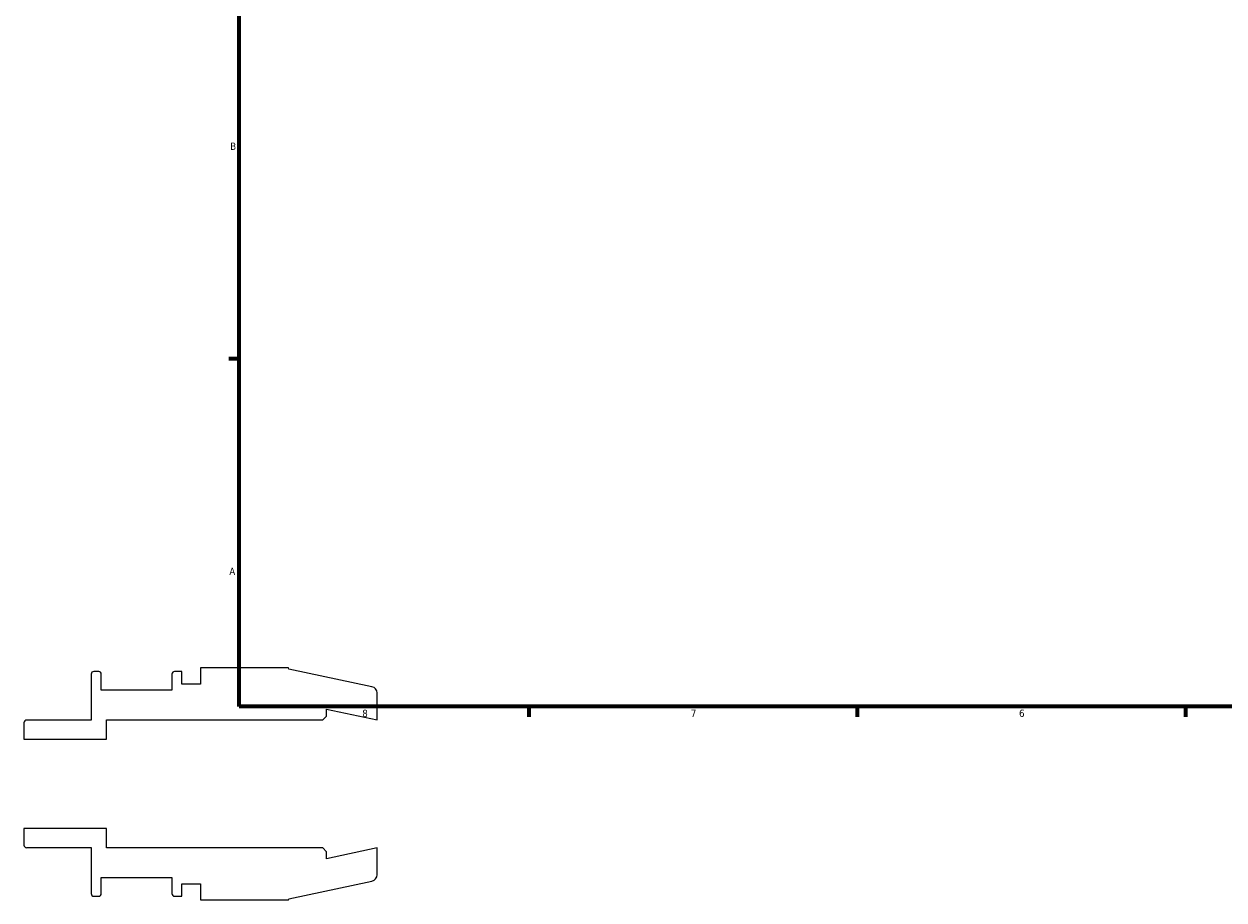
# Model space of a CAD drawing. Header units: inches. Extents: x -2.3 to 37.9, y -5.2 to 26.2.
# Tile 1 of 6: x -2.3 to 13.2, y -1.5 to 9.8. Entities that reach past the tile are written whole.
import ezdxf

# ---------------------------------------------------------------- set-up
doc = ezdxf.new("R2010")
doc.units = ezdxf.units.IN
doc.header["$MEASUREMENT"] = 0
doc.layers.add('Border (ANSI)', color=7, linetype='Continuous', lineweight=70)
doc.styles.add('Note Text (ANSI)', font='tahoma.ttf')

# ---------------------------------------------------------------- blocks, each defined once
blk = doc.blocks.new('Borders Default Border')
at = {"layer": 'Border (ANSI)'}
for p, q in [((0.5, 5.5), (0.366, 5.5)), ((4.25, 1), (4.25, 0.866)), ((8.5, 1), (8.5, 0.866)), ((12.75, 1), (12.75, 0.866))]:
    blk.add_line(p, q, dxfattribs=at)
at = {"layer": 'Border (ANSI)', "flags": 128}
blk.add_lwpolyline([(0.5, 1), (0.5, 21), (33.5, 21), (33.5, 1), (0.5, 1)], dxfattribs=at)
at = {"layer": 'Border (ANSI)', "color": 5, "true_color": 0x0000ff, "char_height": 0.0945, "attachment_point": 7, "style": 'Note Text (ANSI)'}
for s, insert in [('B', (0.384, 8.203)), ('A', (0.373, 2.703)), ('8', (2.094, 0.863)), ('7', (6.346, 0.866)), ('6', (10.595, 0.864))]:
    blk.add_mtext(s, dxfattribs=dict(at, insert=insert))

msp = doc.modelspace()

# ---------------------------------------------------------------- linework, layer by layer
for p, q in [((-1.415, 1.42), (-1.415, 0.825)), ((-1.318, 1.454), (-1.382, 1.454)), ((-1.284, 1.211), (-1.284, 1.42)), ((-0.37, 1.42), (-0.37, 1.211)), ((-0.24, 1.454), (-0.337, 1.454)), ((-0.24, 1.292), (-0.24, 1.454)), ((1.137, 1.502), (0, 1.502)), ((0, 1.502), (0, 1.292)), ((1.143, 1.486), (1.137, 1.502)), ((2.219, 1.257), (1.143, 1.486)), ((0, 1.292), (-0.24, 1.292)), ((-0.37, 1.211), (-1.284, 1.211)), ((2.285, 0.829), (2.285, 1.176)), ((1.632, 0.878), (1.632, 0.968)), ((1.632, 0.968), (2.285, 0.829)), ((-2.285, 0.792), (-2.285, 0.578)), ((-1.415, 0.825), (-2.252, 0.825)), ((-1.215, 0.578), (-1.215, 0.829)), ((-1.215, 0.829), (1.582, 0.829)), ((1.582, 0.829), (1.632, 0.878)), ((-2.285, 0.578), (-1.215, 0.578)), ((-1.215, -0.577), (-2.285, -0.577)), ((-2.285, -0.577), (-2.285, -0.792)), ((-1.215, -0.829), (-1.215, -0.577)), ((-2.252, -0.825), (-1.415, -0.825)), ((-1.415, -0.825), (-1.415, -1.42)), ((1.582, -0.829), (-1.215, -0.829)), ((1.632, -0.878), (1.582, -0.829)), ((2.285, -0.829), (1.632, -0.968)), ((1.632, -0.968), (1.632, -0.878)), ((2.285, -1.176), (2.285, -0.829)), ((-1.284, -1.42), (-1.284, -1.211)), ((-1.284, -1.211), (-0.37, -1.211)), ((-0.37, -1.211), (-0.37, -1.42)), ((-0.24, -1.454), (-0.24, -1.292)), ((-0.24, -1.292), (0, -1.292)), ((0, -1.292), (0, -1.502)), ((1.143, -1.486), (2.219, -1.257)), ((-1.382, -1.454), (-1.318, -1.454)), ((-0.337, -1.454), (-0.24, -1.454)), ((0, -1.502), (1.137, -1.502)), ((1.137, -1.502), (1.143, -1.486))]:
    msp.add_line(p, q)
for centre, major_axis, end_param in [((-1.382, 1.42), (-0.0331, 0), 6.283185), ((-1.318, 1.42), (0, 0.0331), 6.283185), ((-0.337, 1.42), (-0.0331, 0), 6.283185), ((2.202, 1.176), (0, 0.0829), 6.073746), ((-2.252, 0.792), (-0.0331, 0), 6.283185), ((-2.252, -0.792), (0, -0.0331), 6.283185), ((2.202, -1.176), (0.0811, 0.0172), 6.073746), ((-1.382, -1.42), (0, -0.0331), 6.283185), ((-1.318, -1.42), (0.0331, 0), 6.283185), ((-0.337, -1.42), (0, -0.0331), 6.283185)]:
    msp.add_ellipse(centre, major_axis=major_axis, ratio=1, start_param=4.712389, end_param=end_param)

# ---------------------------------------------------------------- block references
msp.add_blockref('Borders Default Border', (0, 0))

doc.saveas('drawing.dxf')
